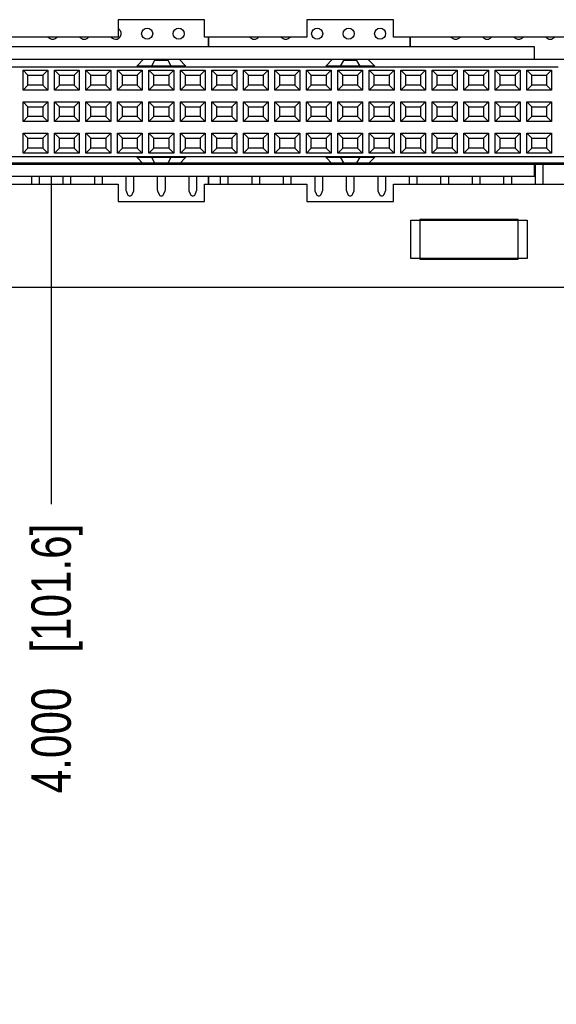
# Model space of a CAD drawing. Header units: inches. Extents: x 0 to 34, y 0 to 22.
# Tile 16 of 35: x 18 to 19.7, y 12.6 to 15.7. Entities that reach past the tile are written whole.
import ezdxf

# ---------------------------------------------------------------- set-up
doc = ezdxf.new("R2010")
doc.units = ezdxf.units.IN
doc.header["$LTSCALE"] = 1.87
doc.header["$MEASUREMENT"] = 0
doc.layers.get('0').update_dxf_attribs({"linetype": 'CONTINUOUS'})
doc.layers.add('02___PRT_ALL_AXES', color=7, linetype='CONTINUOUS')
doc.layers.add('DIMENSIONS', color=7, linetype='CONTINUOUS')
doc.styles.get("Standard").update_dxf_attribs({"font": 'txt', "width": 0.8})
doc.dimstyles.new('DIMSTYLE_2', dxfattribs={"dimtxt": 0.125, "dimasz": 0.18, "dimexe": 0.125, "dimexo": 0.0625, "dimgap": 0.03125, "dimtad": 0, "dimtih": 1, "dimtoh": 1, "dimdec": 3, "dimzin": 4, "dimdsep": 46, "dimtxsty": 'STANDARD', "dimblk": '_FILLED', "dimblk1": '_FILLED', "dimblk2": '_FILLED', "dimcen": 0.09, "dimadec": 0, "dimazin": 0, "dimtp": 0.001, "dimtm": 0.001, "dimtfac": 1, "dimtdec": 3, "dimtofl": 0, "dimtmove": 0, "dimatfit": 3, "dimldrblk": '_FILLED', "dimfxl": 1, "dimtolj": 1, "dimtzin": 4, "dimarcsym": 0})

# ---------------------------------------------------------------- blocks, each defined once
blk = doc.blocks.new('*D6')
at = {"layer": 'DIMENSIONS', "color": 2, "linetype": 'CONTINUOUS'}
blk.add_line((16.2132, 15.2363), (22.8047, 15.2363), dxfattribs=at)
at = {"layer": 'DIMENSIONS', "color": 2, "linetype": 'CONTINUOUS', "insert": (22.8672, 15.2988), "char_height": 0.125, "width": 1.525, "attachment_point": 1, "line_spacing_factor": 0.9}
blk.add_mtext('3X .395{\\Ftxt.shx;\\W1.000000;\\H0.125000; }[10.03]', dxfattribs=at)
blk = doc.blocks.new('_FILLED')
at = {"color": 0, "linetype": 'BYBLOCK'}
blk.add_solid([(0, 0), (-1, 0.174), (-1, -0.174)], dxfattribs=at)
blk = doc.blocks.new('*D11')
at = {"layer": 'DIMENSIONS', "color": 2, "linetype": 'CONTINUOUS'}
blk.add_line((15.8852, 14.9083), (15.8852, 14.1538), dxfattribs=at)
at = {"layer": 'DIMENSIONS', "color": 2, "linetype": 'CONTINUOUS', "insert": (15.8227, 14.0913), "char_height": 0.125, "width": 1.425, "attachment_point": 3, "rotation": 90, "line_spacing_factor": 0.9}
blk.add_mtext('6.232{\\Ftxt.shx;\\W1.000000;\\H0.125000; }[158.29]', dxfattribs=at)
blk = doc.blocks.new('*D12')
at = {"layer": 'DIMENSIONS', "color": 2, "linetype": 'CONTINUOUS'}
blk.add_line((14.8482, 15.4123), (14.8482, 14.1538), dxfattribs=at)
at = {"layer": 'DIMENSIONS', "color": 2, "linetype": 'CONTINUOUS', "insert": (14.7857, 14.0913), "char_height": 0.125, "width": 1.425, "attachment_point": 3, "rotation": 90, "line_spacing_factor": 0.9}
blk.add_mtext('7.269{\\Ftxt.shx;\\W1.000000;\\H0.125000; }[184.63]', dxfattribs=at)
blk = doc.blocks.new('*D13')
at = {"layer": 'DIMENSIONS', "color": 2, "linetype": 'CONTINUOUS'}
blk.add_line((10.3852, 14.9083), (10.3852, 14.1538), dxfattribs=at)
at = {"layer": 'DIMENSIONS', "color": 2, "linetype": 'CONTINUOUS', "insert": (10.3227, 14.0913), "char_height": 0.125, "width": 1.525, "attachment_point": 3, "rotation": 90, "line_spacing_factor": 0.9}
blk.add_mtext('11.732{\\Ftxt.shx;\\W1.000000;\\H0.125000; }[297.99]', dxfattribs=at)
blk = doc.blocks.new('*D14')
at = {"layer": 'DIMENSIONS', "color": 2, "linetype": 'CONTINUOUS'}
blk.add_line((9.3482, 15.4123), (9.3482, 14.1538), dxfattribs=at)
at = {"layer": 'DIMENSIONS', "color": 2, "linetype": 'CONTINUOUS', "insert": (9.2857, 14.0913), "char_height": 0.125, "width": 1.525, "attachment_point": 3, "rotation": 90, "line_spacing_factor": 0.9}
blk.add_mtext('12.769{\\Ftxt.shx;\\W1.000000;\\H0.125000; }[324.33]', dxfattribs=at)
blk = doc.blocks.new('*D16')
at = {"layer": 'DIMENSIONS', "color": 2, "linetype": 'CONTINUOUS'}
blk.add_line((4.8852, 14.9083), (4.8852, 14.1538), dxfattribs=at)
at = {"layer": 'DIMENSIONS', "color": 2, "linetype": 'CONTINUOUS', "insert": (4.8227, 14.0913), "char_height": 0.125, "width": 1.525, "attachment_point": 3, "rotation": 90, "line_spacing_factor": 0.9}
blk.add_mtext('17.232{\\Ftxt.shx;\\W1.000000;\\H0.125000; }[437.69]', dxfattribs=at)
blk = doc.blocks.new('*D17')
at = {"layer": 'DIMENSIONS', "color": 2, "linetype": 'CONTINUOUS'}
blk.add_line((4.2382, 14.8918), (4.2382, 14.1538), dxfattribs=at)
at = {"layer": 'DIMENSIONS', "color": 2, "linetype": 'CONTINUOUS', "insert": (4.1757, 14.0913), "char_height": 0.125, "width": 1.525, "attachment_point": 3, "rotation": 90, "line_spacing_factor": 0.9}
blk.add_mtext('17.879{\\Ftxt.shx;\\W1.000000;\\H0.125000; }[454.13]', dxfattribs=at)
blk = doc.blocks.new('*D18')
at = {"layer": 'DIMENSIONS', "color": 2, "linetype": 'CONTINUOUS'}
blk.add_line((7.1172, 15.1936), (7.1172, 14.1538), dxfattribs=at)
at = {"layer": 'DIMENSIONS', "color": 2, "linetype": 'CONTINUOUS', "insert": (7.0547, 14.0913), "char_height": 0.125, "width": 1.225, "attachment_point": 3, "rotation": 90, "line_spacing_factor": 0.9}
blk.add_mtext('15.000{\\Ftxt.shx;\\W1.000000;\\H0.125000; }[381]', dxfattribs=at)
blk = doc.blocks.new('*D19')
at = {"layer": 'DIMENSIONS', "color": 2, "linetype": 'CONTINUOUS'}
blk.add_line((12.6172, 15.1936), (12.6172, 14.1538), dxfattribs=at)
at = {"layer": 'DIMENSIONS', "color": 2, "linetype": 'CONTINUOUS', "insert": (12.5547, 14.0913), "char_height": 0.125, "width": 1.325, "attachment_point": 3, "rotation": 90, "line_spacing_factor": 0.9}
blk.add_mtext('9.500{\\Ftxt.shx;\\W1.000000;\\H0.125000; }[241.3]', dxfattribs=at)
blk = doc.blocks.new('*D20')
at = {"layer": 'DIMENSIONS', "color": 2, "linetype": 'CONTINUOUS'}
blk.add_line((18.1172, 15.1936), (18.1172, 14.1538), dxfattribs=at)
at = {"layer": 'DIMENSIONS', "color": 2, "linetype": 'CONTINUOUS', "insert": (18.0547, 14.0913), "char_height": 0.125, "width": 1.325, "attachment_point": 3, "rotation": 90, "line_spacing_factor": 0.9}
blk.add_mtext('4.000{\\Ftxt.shx;\\W1.000000;\\H0.125000; }[101.6]', dxfattribs=at)

msp = doc.modelspace()

# ---------------------------------------------------------------- linework, layer by layer
at = {"color": 7, "linetype": 'CONTINUOUS'}
for p, q in [((18.6047, 15.6908), (18.3297, 15.6908)), ((18.3297, 15.6908), (18.3297, 15.6358)), ((18.6047, 15.6358), (18.6047, 15.6908)), ((19.2047, 15.6908), (18.9297, 15.6908)), ((18.9297, 15.6908), (18.9297, 15.6358)), ((19.2047, 15.6358), (19.2047, 15.6908)), ((18.3297, 15.6358), (17.9047, 15.6358)), ((18.9297, 15.6358), (18.6047, 15.6358)), ((19.8692, 15.6358), (19.2047, 15.6358)), ((19.6527, 15.6045), (17.8255, 15.6045)), ((19.6527, 15.5652), (19.6527, 15.6045)), ((17.8255, 15.5652), (19.8298, 15.5652)), ((18.3893, 15.5435), (18.4109, 15.5652)), ((18.446, 15.5612), (18.4357, 15.5435)), ((18.4885, 15.5612), (18.446, 15.5612)), ((18.4987, 15.5435), (18.4885, 15.5612)), ((18.5235, 15.5652), (18.5452, 15.5435)), ((18.9893, 15.5435), (19.0109, 15.5652)), ((19.046, 15.5612), (19.0357, 15.5435)), ((19.0885, 15.5612), (19.046, 15.5612)), ((19.0987, 15.5435), (19.0885, 15.5612)), ((19.1235, 15.5652), (19.1452, 15.5435)), ((16.507, 15.5416), (19.7275, 15.5416)), ((18.0278, 15.5303), (18.1066, 15.5303)), ((18.0436, 15.5146), (18.0278, 15.5303)), ((18.0278, 15.4673), (18.0278, 15.5303)), ((18.0908, 15.5146), (18.1066, 15.5303)), ((18.1066, 15.5303), (18.1066, 15.4673)), ((18.1278, 15.5303), (18.2066, 15.5303)), ((18.1436, 15.5146), (18.1278, 15.5303)), ((18.1278, 15.4673), (18.1278, 15.5303)), ((18.1908, 15.5146), (18.2066, 15.5303)), ((18.2066, 15.5303), (18.2066, 15.4673)), ((18.2278, 15.5303), (18.3066, 15.5303)), ((18.2436, 15.5146), (18.2278, 15.5303)), ((18.2278, 15.4673), (18.2278, 15.5303)), ((18.2908, 15.5146), (18.3066, 15.5303)), ((18.3066, 15.5303), (18.3066, 15.4673)), ((18.3278, 15.5303), (18.4066, 15.5303)), ((18.3436, 15.5146), (18.3278, 15.5303)), ((18.3278, 15.4673), (18.3278, 15.5303)), ((18.5452, 15.5435), (18.3893, 15.5435)), ((18.3908, 15.5146), (18.4066, 15.5303)), ((18.4066, 15.5303), (18.4066, 15.4673)), ((18.4278, 15.5303), (18.5066, 15.5303)), ((18.4436, 15.5146), (18.4278, 15.5303)), ((18.4278, 15.4673), (18.4278, 15.5303)), ((18.4908, 15.5146), (18.5066, 15.5303)), ((18.5066, 15.5303), (18.5066, 15.4673)), ((18.5278, 15.5303), (18.6066, 15.5303)), ((18.5436, 15.5146), (18.5278, 15.5303)), ((18.5278, 15.4673), (18.5278, 15.5303)), ((18.5908, 15.5146), (18.6066, 15.5303)), ((18.6066, 15.5303), (18.6066, 15.4673)), ((18.6278, 15.5303), (18.7066, 15.5303)), ((18.6436, 15.5146), (18.6278, 15.5303)), ((18.6278, 15.4673), (18.6278, 15.5303)), ((18.6908, 15.5146), (18.7066, 15.5303)), ((18.7066, 15.5303), (18.7066, 15.4673)), ((18.7278, 15.5303), (18.8066, 15.5303)), ((18.7436, 15.5146), (18.7278, 15.5303)), ((18.7278, 15.4673), (18.7278, 15.5303)), ((18.7908, 15.5146), (18.8066, 15.5303)), ((18.8066, 15.5303), (18.8066, 15.4673)), ((18.8278, 15.5303), (18.9066, 15.5303)), ((18.8436, 15.5146), (18.8278, 15.5303)), ((18.8278, 15.4673), (18.8278, 15.5303)), ((18.8908, 15.5146), (18.9066, 15.5303)), ((18.9066, 15.5303), (18.9066, 15.4673)), ((18.9278, 15.5303), (19.0066, 15.5303)), ((18.9436, 15.5146), (18.9278, 15.5303)), ((18.9278, 15.4673), (18.9278, 15.5303)), ((19.1452, 15.5435), (18.9893, 15.5435)), ((18.9908, 15.5146), (19.0066, 15.5303)), ((19.0066, 15.5303), (19.0066, 15.4673)), ((19.0278, 15.5303), (19.1066, 15.5303)), ((19.0436, 15.5146), (19.0278, 15.5303)), ((19.0278, 15.4673), (19.0278, 15.5303)), ((19.0908, 15.5146), (19.1066, 15.5303)), ((19.1066, 15.5303), (19.1066, 15.4673)), ((19.1278, 15.5303), (19.2066, 15.5303)), ((19.1436, 15.5146), (19.1278, 15.5303)), ((19.1278, 15.4673), (19.1278, 15.5303)), ((19.1908, 15.5146), (19.2066, 15.5303)), ((19.2066, 15.5303), (19.2066, 15.4673)), ((19.2278, 15.5303), (19.3066, 15.5303)), ((19.2436, 15.5146), (19.2278, 15.5303)), ((19.2278, 15.4673), (19.2278, 15.5303)), ((19.2908, 15.5146), (19.3066, 15.5303)), ((19.3066, 15.5303), (19.3066, 15.4673)), ((19.3278, 15.5303), (19.4066, 15.5303)), ((19.3436, 15.5146), (19.3278, 15.5303)), ((19.3278, 15.4673), (19.3278, 15.5303)), ((19.3908, 15.5146), (19.4066, 15.5303)), ((19.4066, 15.5303), (19.4066, 15.4673)), ((19.4278, 15.5303), (19.5066, 15.5303)), ((19.4436, 15.5146), (19.4278, 15.5303)), ((19.4278, 15.4673), (19.4278, 15.5303)), ((19.4908, 15.5146), (19.5066, 15.5303)), ((19.5066, 15.5303), (19.5066, 15.4673)), ((19.5278, 15.5303), (19.6066, 15.5303)), ((19.5436, 15.5146), (19.5278, 15.5303)), ((19.5278, 15.4673), (19.5278, 15.5303)), ((19.5908, 15.5146), (19.6066, 15.5303)), ((19.6066, 15.5303), (19.6066, 15.4673)), ((19.6278, 15.5303), (19.7066, 15.5303)), ((19.6436, 15.5146), (19.6278, 15.5303)), ((19.6278, 15.4673), (19.6278, 15.5303)), ((19.6908, 15.5146), (19.7066, 15.5303)), ((19.7066, 15.5303), (19.7066, 15.4673)), ((18.0436, 15.5146), (18.0908, 15.5146)), ((18.0436, 15.4831), (18.0436, 15.5146)), ((18.0908, 15.5146), (18.0908, 15.4831)), ((18.1436, 15.5146), (18.1908, 15.5146)), ((18.1436, 15.4831), (18.1436, 15.5146)), ((18.1908, 15.5146), (18.1908, 15.4831)), ((18.2436, 15.5146), (18.2908, 15.5146)), ((18.2436, 15.4831), (18.2436, 15.5146)), ((18.2908, 15.5146), (18.2908, 15.4831)), ((18.3436, 15.5146), (18.3908, 15.5146)), ((18.3436, 15.4831), (18.3436, 15.5146)), ((18.3908, 15.5146), (18.3908, 15.4831)), ((18.4436, 15.5146), (18.4908, 15.5146)), ((18.4436, 15.4831), (18.4436, 15.5146)), ((18.4908, 15.5146), (18.4908, 15.4831)), ((18.5436, 15.5146), (18.5908, 15.5146)), ((18.5436, 15.4831), (18.5436, 15.5146)), ((18.5908, 15.5146), (18.5908, 15.4831)), ((18.6436, 15.5146), (18.6908, 15.5146)), ((18.6436, 15.4831), (18.6436, 15.5146)), ((18.6908, 15.5146), (18.6908, 15.4831)), ((18.7436, 15.5146), (18.7908, 15.5146)), ((18.7436, 15.4831), (18.7436, 15.5146)), ((18.7908, 15.5146), (18.7908, 15.4831)), ((18.8436, 15.5146), (18.8908, 15.5146)), ((18.8436, 15.4831), (18.8436, 15.5146)), ((18.8908, 15.5146), (18.8908, 15.4831)), ((18.9436, 15.5146), (18.9908, 15.5146)), ((18.9436, 15.4831), (18.9436, 15.5146)), ((18.9908, 15.5146), (18.9908, 15.4831)), ((19.0436, 15.5146), (19.0908, 15.5146)), ((19.0436, 15.4831), (19.0436, 15.5146)), ((19.0908, 15.5146), (19.0908, 15.4831)), ((19.1436, 15.5146), (19.1908, 15.5146)), ((19.1436, 15.4831), (19.1436, 15.5146)), ((19.1908, 15.5146), (19.1908, 15.4831)), ((19.2436, 15.5146), (19.2908, 15.5146)), ((19.2436, 15.4831), (19.2436, 15.5146)), ((19.2908, 15.5146), (19.2908, 15.4831)), ((19.3436, 15.5146), (19.3908, 15.5146)), ((19.3436, 15.4831), (19.3436, 15.5146)), ((19.3908, 15.5146), (19.3908, 15.4831)), ((19.4436, 15.5146), (19.4908, 15.5146)), ((19.4436, 15.4831), (19.4436, 15.5146)), ((19.4908, 15.5146), (19.4908, 15.4831)), ((19.5436, 15.5146), (19.5908, 15.5146)), ((19.5436, 15.4831), (19.5436, 15.5146)), ((19.5908, 15.5146), (19.5908, 15.4831)), ((19.6436, 15.5146), (19.6908, 15.5146)), ((19.6436, 15.4831), (19.6436, 15.5146)), ((19.6908, 15.5146), (19.6908, 15.4831)), ((18.0436, 15.4831), (18.0278, 15.4673)), ((18.1066, 15.4673), (18.0278, 15.4673)), ((18.0908, 15.4831), (18.0436, 15.4831)), ((18.0908, 15.4831), (18.1066, 15.4673)), ((18.1436, 15.4831), (18.1278, 15.4673)), ((18.2066, 15.4673), (18.1278, 15.4673)), ((18.1908, 15.4831), (18.1436, 15.4831)), ((18.1908, 15.4831), (18.2066, 15.4673)), ((18.2436, 15.4831), (18.2278, 15.4673)), ((18.3066, 15.4673), (18.2278, 15.4673)), ((18.2908, 15.4831), (18.2436, 15.4831)), ((18.2908, 15.4831), (18.3066, 15.4673)), ((18.3436, 15.4831), (18.3278, 15.4673)), ((18.4066, 15.4673), (18.3278, 15.4673)), ((18.3908, 15.4831), (18.3436, 15.4831)), ((18.3908, 15.4831), (18.4066, 15.4673)), ((18.4436, 15.4831), (18.4278, 15.4673)), ((18.5066, 15.4673), (18.4278, 15.4673)), ((18.4908, 15.4831), (18.4436, 15.4831)), ((18.4908, 15.4831), (18.5066, 15.4673)), ((18.5436, 15.4831), (18.5278, 15.4673)), ((18.6066, 15.4673), (18.5278, 15.4673)), ((18.5908, 15.4831), (18.5436, 15.4831)), ((18.5908, 15.4831), (18.6066, 15.4673)), ((18.6436, 15.4831), (18.6278, 15.4673)), ((18.7066, 15.4673), (18.6278, 15.4673)), ((18.6908, 15.4831), (18.6436, 15.4831)), ((18.6908, 15.4831), (18.7066, 15.4673)), ((18.7436, 15.4831), (18.7278, 15.4673)), ((18.8066, 15.4673), (18.7278, 15.4673)), ((18.7908, 15.4831), (18.7436, 15.4831)), ((18.7908, 15.4831), (18.8066, 15.4673)), ((18.8436, 15.4831), (18.8278, 15.4673)), ((18.9066, 15.4673), (18.8278, 15.4673)), ((18.8908, 15.4831), (18.8436, 15.4831)), ((18.8908, 15.4831), (18.9066, 15.4673)), ((18.9436, 15.4831), (18.9278, 15.4673)), ((19.0066, 15.4673), (18.9278, 15.4673)), ((18.9908, 15.4831), (18.9436, 15.4831)), ((18.9908, 15.4831), (19.0066, 15.4673)), ((19.0436, 15.4831), (19.0278, 15.4673)), ((19.1066, 15.4673), (19.0278, 15.4673)), ((19.0908, 15.4831), (19.0436, 15.4831)), ((19.0908, 15.4831), (19.1066, 15.4673)), ((19.1436, 15.4831), (19.1278, 15.4673)), ((19.2066, 15.4673), (19.1278, 15.4673)), ((19.1908, 15.4831), (19.1436, 15.4831)), ((19.1908, 15.4831), (19.2066, 15.4673)), ((19.2436, 15.4831), (19.2278, 15.4673)), ((19.3066, 15.4673), (19.2278, 15.4673)), ((19.2908, 15.4831), (19.2436, 15.4831)), ((19.2908, 15.4831), (19.3066, 15.4673)), ((19.3436, 15.4831), (19.3278, 15.4673)), ((19.4066, 15.4673), (19.3278, 15.4673)), ((19.3908, 15.4831), (19.3436, 15.4831)), ((19.3908, 15.4831), (19.4066, 15.4673)), ((19.4436, 15.4831), (19.4278, 15.4673)), ((19.5066, 15.4673), (19.4278, 15.4673)), ((19.4908, 15.4831), (19.4436, 15.4831)), ((19.4908, 15.4831), (19.5066, 15.4673)), ((19.5436, 15.4831), (19.5278, 15.4673)), ((19.6066, 15.4673), (19.5278, 15.4673)), ((19.5908, 15.4831), (19.5436, 15.4831)), ((19.5908, 15.4831), (19.6066, 15.4673)), ((19.6436, 15.4831), (19.6278, 15.4673)), ((19.7066, 15.4673), (19.6278, 15.4673)), ((19.6908, 15.4831), (19.6436, 15.4831)), ((19.6908, 15.4831), (19.7066, 15.4673)), ((18.0278, 15.4303), (18.1066, 15.4303)), ((18.0436, 15.4146), (18.0278, 15.4303)), ((18.0278, 15.3673), (18.0278, 15.4303)), ((18.0436, 15.4146), (18.0908, 15.4146)), ((18.0436, 15.3831), (18.0436, 15.4146)), ((18.0908, 15.4146), (18.1066, 15.4303)), ((18.0908, 15.4146), (18.0908, 15.3831)), ((18.1066, 15.4303), (18.1066, 15.3673)), ((18.1278, 15.4303), (18.2066, 15.4303)), ((18.1436, 15.4146), (18.1278, 15.4303)), ((18.1278, 15.3673), (18.1278, 15.4303)), ((18.1436, 15.4146), (18.1908, 15.4146)), ((18.1436, 15.3831), (18.1436, 15.4146)), ((18.1908, 15.4146), (18.2066, 15.4303)), ((18.1908, 15.4146), (18.1908, 15.3831)), ((18.2066, 15.4303), (18.2066, 15.3673)), ((18.2278, 15.4303), (18.3066, 15.4303)), ((18.2436, 15.4146), (18.2278, 15.4303)), ((18.2278, 15.3673), (18.2278, 15.4303)), ((18.2436, 15.4146), (18.2908, 15.4146)), ((18.2436, 15.3831), (18.2436, 15.4146)), ((18.2908, 15.4146), (18.3066, 15.4303)), ((18.2908, 15.4146), (18.2908, 15.3831)), ((18.3066, 15.4303), (18.3066, 15.3673)), ((18.3278, 15.4303), (18.4066, 15.4303)), ((18.3436, 15.4146), (18.3278, 15.4303)), ((18.3278, 15.3673), (18.3278, 15.4303)), ((18.3436, 15.4146), (18.3908, 15.4146)), ((18.3436, 15.3831), (18.3436, 15.4146)), ((18.3908, 15.4146), (18.4066, 15.4303)), ((18.3908, 15.4146), (18.3908, 15.3831)), ((18.4066, 15.4303), (18.4066, 15.3673)), ((18.4278, 15.4303), (18.5066, 15.4303)), ((18.4436, 15.4146), (18.4278, 15.4303)), ((18.4278, 15.3673), (18.4278, 15.4303)), ((18.4436, 15.4146), (18.4908, 15.4146)), ((18.4436, 15.3831), (18.4436, 15.4146)), ((18.4908, 15.4146), (18.5066, 15.4303)), ((18.4908, 15.4146), (18.4908, 15.3831)), ((18.5066, 15.4303), (18.5066, 15.3673)), ((18.5278, 15.4303), (18.6066, 15.4303)), ((18.5436, 15.4146), (18.5278, 15.4303)), ((18.5278, 15.3673), (18.5278, 15.4303)), ((18.5436, 15.4146), (18.5908, 15.4146)), ((18.5436, 15.3831), (18.5436, 15.4146)), ((18.5908, 15.4146), (18.6066, 15.4303)), ((18.5908, 15.4146), (18.5908, 15.3831)), ((18.6066, 15.4303), (18.6066, 15.3673)), ((18.6278, 15.4303), (18.7066, 15.4303)), ((18.6436, 15.4146), (18.6278, 15.4303)), ((18.6278, 15.3673), (18.6278, 15.4303)), ((18.6436, 15.4146), (18.6908, 15.4146)), ((18.6436, 15.3831), (18.6436, 15.4146)), ((18.6908, 15.4146), (18.7066, 15.4303)), ((18.6908, 15.4146), (18.6908, 15.3831)), ((18.7066, 15.4303), (18.7066, 15.3673)), ((18.7278, 15.4303), (18.8066, 15.4303)), ((18.7436, 15.4146), (18.7278, 15.4303)), ((18.7278, 15.3673), (18.7278, 15.4303)), ((18.7436, 15.4146), (18.7908, 15.4146)), ((18.7436, 15.3831), (18.7436, 15.4146)), ((18.7908, 15.4146), (18.8066, 15.4303)), ((18.7908, 15.4146), (18.7908, 15.3831)), ((18.8066, 15.4303), (18.8066, 15.3673)), ((18.8278, 15.4303), (18.9066, 15.4303)), ((18.8436, 15.4146), (18.8278, 15.4303)), ((18.8278, 15.3673), (18.8278, 15.4303)), ((18.8436, 15.4146), (18.8908, 15.4146)), ((18.8436, 15.3831), (18.8436, 15.4146)), ((18.8908, 15.4146), (18.9066, 15.4303)), ((18.8908, 15.4146), (18.8908, 15.3831)), ((18.9066, 15.4303), (18.9066, 15.3673)), ((18.9278, 15.4303), (19.0066, 15.4303)), ((18.9436, 15.4146), (18.9278, 15.4303)), ((18.9278, 15.3673), (18.9278, 15.4303)), ((18.9436, 15.4146), (18.9908, 15.4146)), ((18.9436, 15.3831), (18.9436, 15.4146)), ((18.9908, 15.4146), (19.0066, 15.4303)), ((18.9908, 15.4146), (18.9908, 15.3831)), ((19.0066, 15.4303), (19.0066, 15.3673)), ((19.0278, 15.4303), (19.1066, 15.4303)), ((19.0436, 15.4146), (19.0278, 15.4303)), ((19.0278, 15.3673), (19.0278, 15.4303)), ((19.0436, 15.4146), (19.0908, 15.4146)), ((19.0436, 15.3831), (19.0436, 15.4146)), ((19.0908, 15.4146), (19.1066, 15.4303)), ((19.0908, 15.4146), (19.0908, 15.3831)), ((19.1066, 15.4303), (19.1066, 15.3673)), ((19.1278, 15.4303), (19.2066, 15.4303)), ((19.1436, 15.4146), (19.1278, 15.4303)), ((19.1278, 15.3673), (19.1278, 15.4303)), ((19.1436, 15.4146), (19.1908, 15.4146)), ((19.1436, 15.3831), (19.1436, 15.4146)), ((19.1908, 15.4146), (19.2066, 15.4303)), ((19.1908, 15.4146), (19.1908, 15.3831)), ((19.2066, 15.4303), (19.2066, 15.3673)), ((19.2278, 15.4303), (19.3066, 15.4303)), ((19.2436, 15.4146), (19.2278, 15.4303)), ((19.2278, 15.3673), (19.2278, 15.4303)), ((19.2436, 15.4146), (19.2908, 15.4146)), ((19.2436, 15.3831), (19.2436, 15.4146)), ((19.2908, 15.4146), (19.3066, 15.4303)), ((19.2908, 15.4146), (19.2908, 15.3831)), ((19.3066, 15.4303), (19.3066, 15.3673)), ((19.3278, 15.4303), (19.4066, 15.4303)), ((19.3436, 15.4146), (19.3278, 15.4303)), ((19.3278, 15.3673), (19.3278, 15.4303)), ((19.3436, 15.4146), (19.3908, 15.4146)), ((19.3436, 15.3831), (19.3436, 15.4146)), ((19.3908, 15.4146), (19.4066, 15.4303)), ((19.3908, 15.4146), (19.3908, 15.3831)), ((19.4066, 15.4303), (19.4066, 15.3673)), ((19.4278, 15.4303), (19.5066, 15.4303)), ((19.4436, 15.4146), (19.4278, 15.4303)), ((19.4278, 15.3673), (19.4278, 15.4303)), ((19.4436, 15.4146), (19.4908, 15.4146)), ((19.4436, 15.3831), (19.4436, 15.4146)), ((19.4908, 15.4146), (19.5066, 15.4303)), ((19.4908, 15.4146), (19.4908, 15.3831)), ((19.5066, 15.4303), (19.5066, 15.3673)), ((19.5278, 15.4303), (19.6066, 15.4303)), ((19.5436, 15.4146), (19.5278, 15.4303)), ((19.5278, 15.3673), (19.5278, 15.4303)), ((19.5436, 15.4146), (19.5908, 15.4146)), ((19.5436, 15.3831), (19.5436, 15.4146)), ((19.5908, 15.4146), (19.6066, 15.4303)), ((19.5908, 15.4146), (19.5908, 15.3831)), ((19.6066, 15.4303), (19.6066, 15.3673)), ((19.6278, 15.4303), (19.7066, 15.4303)), ((19.6436, 15.4146), (19.6278, 15.4303)), ((19.6278, 15.3673), (19.6278, 15.4303)), ((19.6436, 15.4146), (19.6908, 15.4146)), ((19.6436, 15.3831), (19.6436, 15.4146)), ((19.6908, 15.4146), (19.7066, 15.4303)), ((19.6908, 15.4146), (19.6908, 15.3831)), ((19.7066, 15.4303), (19.7066, 15.3673)), ((18.0436, 15.3831), (18.0278, 15.3673)), ((18.0908, 15.3831), (18.0436, 15.3831)), ((18.0908, 15.3831), (18.1066, 15.3673)), ((18.1436, 15.3831), (18.1278, 15.3673)), ((18.1908, 15.3831), (18.1436, 15.3831)), ((18.1908, 15.3831), (18.2066, 15.3673)), ((18.2436, 15.3831), (18.2278, 15.3673)), ((18.2908, 15.3831), (18.2436, 15.3831)), ((18.2908, 15.3831), (18.3066, 15.3673)), ((18.3436, 15.3831), (18.3278, 15.3673)), ((18.3908, 15.3831), (18.3436, 15.3831)), ((18.3908, 15.3831), (18.4066, 15.3673)), ((18.4436, 15.3831), (18.4278, 15.3673)), ((18.4908, 15.3831), (18.4436, 15.3831)), ((18.4908, 15.3831), (18.5066, 15.3673)), ((18.5436, 15.3831), (18.5278, 15.3673)), ((18.5908, 15.3831), (18.5436, 15.3831)), ((18.5908, 15.3831), (18.6066, 15.3673)), ((18.6436, 15.3831), (18.6278, 15.3673)), ((18.6908, 15.3831), (18.6436, 15.3831)), ((18.6908, 15.3831), (18.7066, 15.3673)), ((18.7436, 15.3831), (18.7278, 15.3673)), ((18.7908, 15.3831), (18.7436, 15.3831)), ((18.7908, 15.3831), (18.8066, 15.3673)), ((18.8436, 15.3831), (18.8278, 15.3673)), ((18.8908, 15.3831), (18.8436, 15.3831)), ((18.8908, 15.3831), (18.9066, 15.3673)), ((18.9436, 15.3831), (18.9278, 15.3673)), ((18.9908, 15.3831), (18.9436, 15.3831)), ((18.9908, 15.3831), (19.0066, 15.3673)), ((19.0436, 15.3831), (19.0278, 15.3673)), ((19.0908, 15.3831), (19.0436, 15.3831)), ((19.0908, 15.3831), (19.1066, 15.3673)), ((19.1436, 15.3831), (19.1278, 15.3673)), ((19.1908, 15.3831), (19.1436, 15.3831)), ((19.1908, 15.3831), (19.2066, 15.3673)), ((19.2436, 15.3831), (19.2278, 15.3673)), ((19.2908, 15.3831), (19.2436, 15.3831)), ((19.2908, 15.3831), (19.3066, 15.3673)), ((19.3436, 15.3831), (19.3278, 15.3673)), ((19.3908, 15.3831), (19.3436, 15.3831)), ((19.3908, 15.3831), (19.4066, 15.3673)), ((19.4436, 15.3831), (19.4278, 15.3673)), ((19.4908, 15.3831), (19.4436, 15.3831)), ((19.4908, 15.3831), (19.5066, 15.3673)), ((19.5436, 15.3831), (19.5278, 15.3673)), ((19.5908, 15.3831), (19.5436, 15.3831)), ((19.5908, 15.3831), (19.6066, 15.3673)), ((19.6436, 15.3831), (19.6278, 15.3673)), ((19.6908, 15.3831), (19.6436, 15.3831)), ((19.6908, 15.3831), (19.7066, 15.3673)), ((18.1066, 15.3673), (18.0278, 15.3673)), ((18.2066, 15.3673), (18.1278, 15.3673)), ((18.3066, 15.3673), (18.2278, 15.3673)), ((18.4066, 15.3673), (18.3278, 15.3673)), ((18.5066, 15.3673), (18.4278, 15.3673)), ((18.6066, 15.3673), (18.5278, 15.3673)), ((18.7066, 15.3673), (18.6278, 15.3673)), ((18.8066, 15.3673), (18.7278, 15.3673)), ((18.9066, 15.3673), (18.8278, 15.3673)), ((19.0066, 15.3673), (18.9278, 15.3673)), ((19.1066, 15.3673), (19.0278, 15.3673)), ((19.2066, 15.3673), (19.1278, 15.3673)), ((19.3066, 15.3673), (19.2278, 15.3673)), ((19.4066, 15.3673), (19.3278, 15.3673)), ((19.5066, 15.3673), (19.4278, 15.3673)), ((19.6066, 15.3673), (19.5278, 15.3673)), ((19.7066, 15.3673), (19.6278, 15.3673)), ((18.0278, 15.3303), (18.1066, 15.3303)), ((18.0436, 15.3146), (18.0278, 15.3303)), ((18.0278, 15.2673), (18.0278, 15.3303)), ((18.0436, 15.3146), (18.0908, 15.3146)), ((18.0436, 15.2831), (18.0436, 15.3146)), ((18.0908, 15.3146), (18.1066, 15.3303)), ((18.0908, 15.3146), (18.0908, 15.2831)), ((18.1066, 15.3303), (18.1066, 15.2673)), ((18.1278, 15.3303), (18.2066, 15.3303)), ((18.1436, 15.3146), (18.1278, 15.3303)), ((18.1278, 15.2673), (18.1278, 15.3303)), ((18.1436, 15.3146), (18.1908, 15.3146)), ((18.1436, 15.2831), (18.1436, 15.3146)), ((18.1908, 15.3146), (18.2066, 15.3303)), ((18.1908, 15.3146), (18.1908, 15.2831)), ((18.2066, 15.3303), (18.2066, 15.2673)), ((18.2278, 15.3303), (18.3066, 15.3303)), ((18.2436, 15.3146), (18.2278, 15.3303)), ((18.2278, 15.2673), (18.2278, 15.3303)), ((18.2436, 15.3146), (18.2908, 15.3146)), ((18.2436, 15.2831), (18.2436, 15.3146)), ((18.2908, 15.3146), (18.3066, 15.3303)), ((18.2908, 15.3146), (18.2908, 15.2831)), ((18.3066, 15.3303), (18.3066, 15.2673)), ((18.3278, 15.3303), (18.4066, 15.3303)), ((18.3436, 15.3146), (18.3278, 15.3303)), ((18.3278, 15.2673), (18.3278, 15.3303)), ((18.3436, 15.3146), (18.3908, 15.3146)), ((18.3436, 15.2831), (18.3436, 15.3146)), ((18.3908, 15.3146), (18.4066, 15.3303)), ((18.3908, 15.3146), (18.3908, 15.2831)), ((18.4066, 15.3303), (18.4066, 15.2673)), ((18.4278, 15.3303), (18.5066, 15.3303)), ((18.4436, 15.3146), (18.4278, 15.3303)), ((18.4278, 15.2673), (18.4278, 15.3303)), ((18.4436, 15.3146), (18.4908, 15.3146)), ((18.4436, 15.2831), (18.4436, 15.3146)), ((18.4908, 15.3146), (18.5066, 15.3303)), ((18.4908, 15.3146), (18.4908, 15.2831)), ((18.5066, 15.3303), (18.5066, 15.2673)), ((18.5278, 15.3303), (18.6066, 15.3303)), ((18.5436, 15.3146), (18.5278, 15.3303)), ((18.5278, 15.2673), (18.5278, 15.3303)), ((18.5436, 15.3146), (18.5908, 15.3146)), ((18.5436, 15.2831), (18.5436, 15.3146)), ((18.5908, 15.3146), (18.6066, 15.3303)), ((18.5908, 15.3146), (18.5908, 15.2831)), ((18.6066, 15.3303), (18.6066, 15.2673)), ((18.6278, 15.3303), (18.7066, 15.3303)), ((18.6436, 15.3146), (18.6278, 15.3303)), ((18.6278, 15.2673), (18.6278, 15.3303)), ((18.6436, 15.3146), (18.6908, 15.3146)), ((18.6436, 15.2831), (18.6436, 15.3146)), ((18.6908, 15.3146), (18.7066, 15.3303)), ((18.6908, 15.3146), (18.6908, 15.2831)), ((18.7066, 15.3303), (18.7066, 15.2673)), ((18.7278, 15.3303), (18.8066, 15.3303)), ((18.7436, 15.3146), (18.7278, 15.3303)), ((18.7278, 15.2673), (18.7278, 15.3303)), ((18.7436, 15.3146), (18.7908, 15.3146)), ((18.7436, 15.2831), (18.7436, 15.3146)), ((18.7908, 15.3146), (18.8066, 15.3303)), ((18.7908, 15.3146), (18.7908, 15.2831)), ((18.8066, 15.3303), (18.8066, 15.2673)), ((18.8278, 15.3303), (18.9066, 15.3303)), ((18.8436, 15.3146), (18.8278, 15.3303)), ((18.8278, 15.2673), (18.8278, 15.3303)), ((18.8436, 15.3146), (18.8908, 15.3146)), ((18.8436, 15.2831), (18.8436, 15.3146)), ((18.8908, 15.3146), (18.9066, 15.3303)), ((18.8908, 15.3146), (18.8908, 15.2831)), ((18.9066, 15.3303), (18.9066, 15.2673)), ((18.9278, 15.3303), (19.0066, 15.3303)), ((18.9436, 15.3146), (18.9278, 15.3303)), ((18.9278, 15.2673), (18.9278, 15.3303)), ((18.9436, 15.3146), (18.9908, 15.3146)), ((18.9436, 15.2831), (18.9436, 15.3146)), ((18.9908, 15.3146), (19.0066, 15.3303)), ((18.9908, 15.3146), (18.9908, 15.2831)), ((19.0066, 15.3303), (19.0066, 15.2673)), ((19.0278, 15.3303), (19.1066, 15.3303)), ((19.0436, 15.3146), (19.0278, 15.3303)), ((19.0278, 15.2673), (19.0278, 15.3303)), ((19.0436, 15.3146), (19.0908, 15.3146)), ((19.0436, 15.2831), (19.0436, 15.3146)), ((19.0908, 15.3146), (19.1066, 15.3303)), ((19.0908, 15.3146), (19.0908, 15.2831)), ((19.1066, 15.3303), (19.1066, 15.2673)), ((19.1278, 15.3303), (19.2066, 15.3303)), ((19.1436, 15.3146), (19.1278, 15.3303)), ((19.1278, 15.2673), (19.1278, 15.3303)), ((19.1436, 15.3146), (19.1908, 15.3146)), ((19.1436, 15.2831), (19.1436, 15.3146)), ((19.1908, 15.3146), (19.2066, 15.3303)), ((19.1908, 15.3146), (19.1908, 15.2831)), ((19.2066, 15.3303), (19.2066, 15.2673)), ((19.2278, 15.3303), (19.3066, 15.3303)), ((19.2436, 15.3146), (19.2278, 15.3303)), ((19.2278, 15.2673), (19.2278, 15.3303)), ((19.2436, 15.3146), (19.2908, 15.3146)), ((19.2436, 15.2831), (19.2436, 15.3146)), ((19.2908, 15.3146), (19.3066, 15.3303)), ((19.2908, 15.3146), (19.2908, 15.2831)), ((19.3066, 15.3303), (19.3066, 15.2673)), ((19.3278, 15.3303), (19.4066, 15.3303)), ((19.3436, 15.3146), (19.3278, 15.3303)), ((19.3278, 15.2673), (19.3278, 15.3303)), ((19.3436, 15.3146), (19.3908, 15.3146)), ((19.3436, 15.2831), (19.3436, 15.3146)), ((19.3908, 15.3146), (19.4066, 15.3303)), ((19.3908, 15.3146), (19.3908, 15.2831)), ((19.4066, 15.3303), (19.4066, 15.2673)), ((19.4278, 15.3303), (19.5066, 15.3303)), ((19.4436, 15.3146), (19.4278, 15.3303)), ((19.4278, 15.2673), (19.4278, 15.3303)), ((19.4436, 15.3146), (19.4908, 15.3146)), ((19.4436, 15.2831), (19.4436, 15.3146)), ((19.4908, 15.3146), (19.5066, 15.3303)), ((19.4908, 15.3146), (19.4908, 15.2831)), ((19.5066, 15.3303), (19.5066, 15.2673)), ((19.5278, 15.3303), (19.6066, 15.3303)), ((19.5436, 15.3146), (19.5278, 15.3303)), ((19.5278, 15.2673), (19.5278, 15.3303)), ((19.5436, 15.3146), (19.5908, 15.3146)), ((19.5436, 15.2831), (19.5436, 15.3146)), ((19.5908, 15.3146), (19.6066, 15.3303)), ((19.5908, 15.3146), (19.5908, 15.2831)), ((19.6066, 15.3303), (19.6066, 15.2673)), ((19.6278, 15.3303), (19.7066, 15.3303)), ((19.6436, 15.3146), (19.6278, 15.3303)), ((19.6278, 15.2673), (19.6278, 15.3303)), ((19.6436, 15.3146), (19.6908, 15.3146)), ((19.6436, 15.2831), (19.6436, 15.3146)), ((19.6908, 15.3146), (19.7066, 15.3303)), ((19.6908, 15.3146), (19.6908, 15.2831)), ((19.7066, 15.3303), (19.7066, 15.2673)), ((18.0436, 15.2831), (18.0278, 15.2673)), ((18.0908, 15.2831), (18.0436, 15.2831)), ((18.0908, 15.2831), (18.1066, 15.2673)), ((18.1436, 15.2831), (18.1278, 15.2673)), ((18.1908, 15.2831), (18.1436, 15.2831)), ((18.1908, 15.2831), (18.2066, 15.2673)), ((18.2436, 15.2831), (18.2278, 15.2673)), ((18.2908, 15.2831), (18.2436, 15.2831)), ((18.2908, 15.2831), (18.3066, 15.2673)), ((18.3436, 15.2831), (18.3278, 15.2673)), ((18.3908, 15.2831), (18.3436, 15.2831)), ((18.3908, 15.2831), (18.4066, 15.2673)), ((18.4436, 15.2831), (18.4278, 15.2673)), ((18.4908, 15.2831), (18.4436, 15.2831)), ((18.4908, 15.2831), (18.5066, 15.2673)), ((18.5436, 15.2831), (18.5278, 15.2673)), ((18.5908, 15.2831), (18.5436, 15.2831)), ((18.5908, 15.2831), (18.6066, 15.2673)), ((18.6436, 15.2831), (18.6278, 15.2673)), ((18.6908, 15.2831), (18.6436, 15.2831)), ((18.6908, 15.2831), (18.7066, 15.2673)), ((18.7436, 15.2831), (18.7278, 15.2673)), ((18.7908, 15.2831), (18.7436, 15.2831)), ((18.7908, 15.2831), (18.8066, 15.2673)), ((18.8436, 15.2831), (18.8278, 15.2673)), ((18.8908, 15.2831), (18.8436, 15.2831)), ((18.8908, 15.2831), (18.9066, 15.2673)), ((18.9436, 15.2831), (18.9278, 15.2673)), ((18.9908, 15.2831), (18.9436, 15.2831)), ((18.9908, 15.2831), (19.0066, 15.2673)), ((19.0436, 15.2831), (19.0278, 15.2673)), ((19.0908, 15.2831), (19.0436, 15.2831)), ((19.0908, 15.2831), (19.1066, 15.2673)), ((19.1436, 15.2831), (19.1278, 15.2673)), ((19.1908, 15.2831), (19.1436, 15.2831)), ((19.1908, 15.2831), (19.2066, 15.2673)), ((19.2436, 15.2831), (19.2278, 15.2673)), ((19.2908, 15.2831), (19.2436, 15.2831)), ((19.2908, 15.2831), (19.3066, 15.2673)), ((19.3436, 15.2831), (19.3278, 15.2673)), ((19.3908, 15.2831), (19.3436, 15.2831)), ((19.3908, 15.2831), (19.4066, 15.2673)), ((19.4436, 15.2831), (19.4278, 15.2673)), ((19.4908, 15.2831), (19.4436, 15.2831)), ((19.4908, 15.2831), (19.5066, 15.2673)), ((19.5436, 15.2831), (19.5278, 15.2673)), ((19.5908, 15.2831), (19.5436, 15.2831)), ((19.5908, 15.2831), (19.6066, 15.2673)), ((19.6436, 15.2831), (19.6278, 15.2673)), ((19.6908, 15.2831), (19.6436, 15.2831)), ((19.6908, 15.2831), (19.7066, 15.2673)), ((19.7668, 15.2561), (16.4676, 15.2561)), ((18.1066, 15.2673), (18.0278, 15.2673)), ((18.2066, 15.2673), (18.1278, 15.2673)), ((18.3066, 15.2673), (18.2278, 15.2673)), ((18.4066, 15.2673), (18.3278, 15.2673)), ((18.3893, 15.2542), (18.5452, 15.2542)), ((18.4109, 15.2325), (18.3893, 15.2542)), ((18.5066, 15.2673), (18.4278, 15.2673)), ((18.4357, 15.2542), (18.446, 15.2364)), ((18.4885, 15.2364), (18.4987, 15.2542)), ((18.5452, 15.2542), (18.5235, 15.2325)), ((18.6066, 15.2673), (18.5278, 15.2673)), ((18.7066, 15.2673), (18.6278, 15.2673)), ((18.8066, 15.2673), (18.7278, 15.2673)), ((18.9066, 15.2673), (18.8278, 15.2673)), ((19.0066, 15.2673), (18.9278, 15.2673)), ((18.9893, 15.2542), (19.1452, 15.2542)), ((19.0109, 15.2325), (18.9893, 15.2542)), ((19.1066, 15.2673), (19.0278, 15.2673)), ((19.0357, 15.2542), (19.046, 15.2364)), ((19.0885, 15.2364), (19.0987, 15.2542)), ((19.1452, 15.2542), (19.1235, 15.2325)), ((19.2066, 15.2673), (19.1278, 15.2673)), ((19.3066, 15.2673), (19.2278, 15.2673)), ((19.4066, 15.2673), (19.3278, 15.2673)), ((19.5066, 15.2673), (19.4278, 15.2673)), ((19.6066, 15.2673), (19.5278, 15.2673)), ((19.7066, 15.2673), (19.6278, 15.2673)), ((17.8255, 15.2325), (19.7904, 15.2325)), ((18.446, 15.2364), (18.4885, 15.2364)), ((19.046, 15.2364), (19.0885, 15.2364)), ((19.6527, 15.1931), (19.6527, 15.2325)), ((19.6544, 15.2325), (19.6544, 15.1688)), ((19.68, 15.1688), (19.68, 15.2325)), ((19.6527, 15.1931), (17.8255, 15.1931)), ((18.0544, 15.1931), (18.0544, 15.1688)), ((18.08, 15.1688), (18.08, 15.1931)), ((18.1544, 15.1931), (18.1544, 15.1688)), ((18.18, 15.1688), (18.18, 15.1931)), ((18.2544, 15.1931), (18.2544, 15.1688)), ((18.28, 15.1688), (18.28, 15.1931)), ((18.3544, 15.1931), (18.3544, 15.1508)), ((18.38, 15.1508), (18.38, 15.1931)), ((18.4544, 15.1931), (18.4544, 15.1508)), ((18.48, 15.1508), (18.48, 15.1931)), ((18.5544, 15.1931), (18.5544, 15.1508)), ((18.58, 15.1508), (18.58, 15.1931)), ((18.6544, 15.1931), (18.6544, 15.1688)), ((18.68, 15.1688), (18.68, 15.1931)), ((18.7544, 15.1931), (18.7544, 15.1688)), ((18.78, 15.1688), (18.78, 15.1931)), ((18.8544, 15.1931), (18.8544, 15.1688)), ((18.88, 15.1688), (18.88, 15.1931)), ((18.9544, 15.1931), (18.9544, 15.1508)), ((18.98, 15.1508), (18.98, 15.1931)), ((19.0544, 15.1931), (19.0544, 15.1508)), ((19.08, 15.1508), (19.08, 15.1931)), ((19.1544, 15.1931), (19.1544, 15.1508)), ((19.18, 15.1508), (19.18, 15.1931)), ((19.2544, 15.1931), (19.2544, 15.1688)), ((19.28, 15.1688), (19.28, 15.1931)), ((19.3544, 15.1931), (19.3544, 15.1688)), ((19.38, 15.1688), (19.38, 15.1931)), ((19.4544, 15.1931), (19.4544, 15.1688)), ((19.48, 15.1688), (19.48, 15.1931)), ((19.5544, 15.1931), (19.5544, 15.1688)), ((19.58, 15.1688), (19.58, 15.1931)), ((17.9047, 15.1688), (18.3297, 15.1688)), ((18.3297, 15.1688), (18.3297, 15.1138)), ((18.6047, 15.1688), (18.9297, 15.1688)), ((18.6047, 15.1138), (18.6047, 15.1688)), ((18.9297, 15.1688), (18.9297, 15.1138)), ((19.2047, 15.1688), (19.8692, 15.1688)), ((19.2047, 15.1138), (19.2047, 15.1688)), ((18.355, 15.1477), (18.36, 15.1361)), ((18.3745, 15.1361), (18.3794, 15.1477)), ((18.455, 15.1477), (18.46, 15.1361)), ((18.4745, 15.1361), (18.4794, 15.1477)), ((18.555, 15.1477), (18.56, 15.1361)), ((18.5745, 15.1361), (18.5794, 15.1477)), ((18.955, 15.1477), (18.96, 15.1361)), ((18.9745, 15.1361), (18.9794, 15.1477)), ((19.055, 15.1477), (19.06, 15.1361)), ((19.0745, 15.1361), (19.0794, 15.1477)), ((19.155, 15.1477), (19.16, 15.1361)), ((19.1745, 15.1361), (19.1794, 15.1477)), ((18.3297, 15.1138), (18.6047, 15.1138)), ((18.9297, 15.1138), (19.2047, 15.1138)), ((19.2592, 15.0543), (19.6292, 15.0543)), ((19.2592, 14.9333), (19.2592, 15.0543)), ((19.6002, 15.0563), (19.2882, 15.0563)), ((19.2882, 15.0563), (19.2882, 14.9313)), ((19.3882, 15.0563), (19.3882, 15.0543)), ((19.5002, 15.0563), (19.5002, 15.0543)), ((19.6002, 14.9313), (19.6002, 15.0563)), ((19.6292, 15.0543), (19.6292, 14.9333)), ((19.6292, 14.9333), (19.2592, 14.9333)), ((19.2882, 14.9313), (19.6002, 14.9313)), ((21.9297, 14.8413), (3.3047, 14.8413))]:
    msp.add_line(p, q, dxfattribs=at)
for centre, start, end in [((18.3623, 15.1508), 180, 203), ((18.3672, 15.1392), 203, 337), ((18.3721, 15.1508), 337, 360), ((18.4623, 15.1508), 180, 203), ((18.4672, 15.1392), 203, 337), ((18.4721, 15.1508), 337, 360), ((18.5623, 15.1508), 180, 203), ((18.5672, 15.1392), 203, 337), ((18.5721, 15.1508), 337, 360), ((18.9623, 15.1508), 180, 203), ((18.9672, 15.1392), 203, 337), ((18.9721, 15.1508), 337, 360), ((19.0623, 15.1508), 180, 203), ((19.0672, 15.1392), 203, 337), ((19.0721, 15.1508), 337, 360), ((19.1623, 15.1508), 180, 203), ((19.1672, 15.1392), 203, 337), ((19.1721, 15.1508), 337, 360)]:
    msp.add_arc(centre, 0.00787, start, end, dxfattribs=at)
at = {"layer": '02___PRT_ALL_AXES', "color": 7, "linetype": 'CONTINUOUS'}
for p, q in [((18.6171, 15.6045), (18.6171, 15.6358)), ((18.6173, 15.6358), (18.6173, 15.6045)), ((19.2571, 15.6045), (19.2571, 15.6358)), ((19.2573, 15.6358), (19.2573, 15.6045)), ((18.6171, 15.1688), (18.6171, 15.1931)), ((18.6173, 15.1931), (18.6173, 15.1688))]:
    msp.add_line(p, q, dxfattribs=at)
for centre in [(18.4222, 15.6463), (18.5222, 15.6463), (18.9622, 15.6463), (19.0622, 15.6463), (19.1622, 15.6463)]:
    msp.add_circle(centre, 0.0175, dxfattribs=at)
for centre, end in [((18.3222, 15.6463), 64.3222), ((18.1222, 15.6463), 323.0741), ((18.2222, 15.6463), 323.0741), ((18.7622, 15.6463), 323.0741), ((18.8622, 15.6463), 323.0741), ((19.4022, 15.6463), 323.0741), ((19.5022, 15.6463), 323.0741), ((19.6022, 15.6463), 323.0741), ((19.7022, 15.6463), 323.0741)]:
    msp.add_arc(centre, 0.0175, 216.9259, end, dxfattribs=at)

# ---------------------------------------------------------------- dimensions: what is measured, and where the dimension line sits
at = {"layer": 'DIMENSIONS', "color": 2, "linetype": 'CONTINUOUS'}
for feature_location, offset, origin, picture, middle in [((9.3482, 15.4123), (0, -1.2585), (22.1172, 15.4748), '*D14', (9.3482, 13.3288)), ((14.8482, 15.4123), (0, -1.2585), (22.1172, 15.4748), '*D12', (14.8482, 13.3788)), ((7.1172, 15.1936), (0, -1.0398), (22.1172, 15.2561), '*D18', (7.1172, 13.4788)), ((12.6172, 15.1936), (0, -1.0398), (22.1172, 15.2561), '*D19', (12.6172, 13.4288)), ((18.1172, 15.1936), (0, -1.0398), (22.1172, 15.2561), '*D20', (18.1172, 13.4288)), ((4.8852, 14.9083), (0, -0.7545), (22.1172, 14.9708), '*D16', (4.8852, 13.3288)), ((10.3852, 14.9083), (0, -0.7545), (22.1172, 14.9708), '*D13', (10.3852, 13.3288)), ((15.8852, 14.9083), (0, -0.7545), (22.1172, 14.9708), '*D11', (15.8852, 13.3788)), ((4.2382, 14.8918), (0, -0.738), (22.1172, 14.9543), '*D17', (4.2382, 13.3288))]:
    dim = msp.add_ordinate_dim(feature_location=feature_location, offset=offset, dtype=1, origin=origin, dimstyle='DIMSTYLE_2', dxfattribs=at)
    dim.commit()
    dim.dimension.update_dxf_attribs({"geometry": picture, "text_midpoint": middle})
dim = msp.add_ordinate_dim(feature_location=(16.2132, 15.2363), offset=(6.5915, 0), dtype=0, origin=(16.1507, 14.8413), text='3X <>', dimstyle='DIMSTYLE_2', dxfattribs=at)
dim.commit()
dim.dimension.update_dxf_attribs({"geometry": '*D6', "text_midpoint": (23.6297, 15.2363)})

doc.saveas('drawing.dxf')
